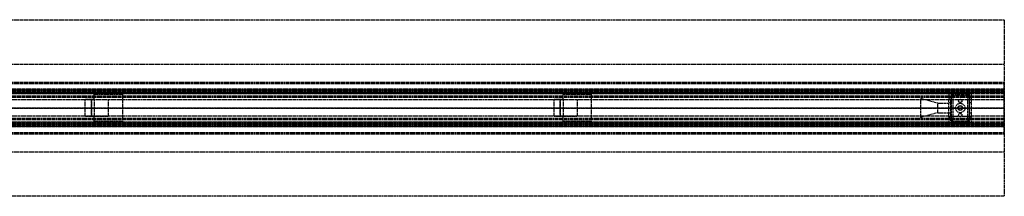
# Model space of a CAD drawing. Header units: millimetres. Extents: x 0 to 2100, y -94 to 94.
# Tile 12 of 12: x 1050 to 2100, y -94 to 94. Entities that reach past the tile are written whole.
import ezdxf

# ---------------------------------------------------------------- set-up
doc = ezdxf.new("R2010")
doc.units = ezdxf.units.MM
doc.header["$LTSCALE"] = 10
doc.linetypes.add('ALLCAD_Strich', pattern=[0.2, 0.15, -0.05])
doc.layers.add('BESCH_KONT_sich_schn_ansi_2d', color=40, linetype='Continuous')
doc.layers.add('BESCH_KONT_sich_schn_grun_2d', color=10, linetype='Continuous')

msp = doc.modelspace()

# ---------------------------------------------------------------- linework, layer by layer
at = {"layer": 'BESCH_KONT_sich_schn_ansi_2d', "linetype": 'ALLCAD_Strich'}
for p, q in [((0, 0, 2368), (2100, 0, 2368)), ((2100, 0, 2418), (0, 0, 2418)), ((2100, 0, 2329), (0, 0, 2329)), ((2100, 0, 2289), (0, 0, 2289)), ((2100, 0, 2289.5), (0, 0, 2289.5)), ((2100, 0, 2287), (0, 0, 2287)), ((2100, 0, 2291), (0, 0, 2291)), ((2100, 0, 2296), (0, 0, 2296)), ((2100, 0, 2315), (0, 0, 2315)), ((2100, 0, 2316.5), (0, 0, 2316.5)), ((2100, 0, 2319), (0, 0, 2319)), ((2100, 0, 2325.5), (0, 0, 2325.5)), ((2100, 0, 2327), (0, 0, 2327)), ((2100, 0, 2348.5), (0, 0, 2348.5)), ((2100, 0, 2351.5), (0, 0, 2351.5)), ((2100, 0, 2329.7), (0, 0, 2329.7)), ((2100, 0, 2327.9), (0, 0, 2327.9)), ((2100, 0, 2327.2), (0, 0, 2327.2)), ((2100, 0, 2361.5), (0, 0, 2361.5)), ((2100, 0, 2362), (0, 0, 2362)), ((0, 0, 2359), (2100, 0, 2359)), ((0, 0, 2359.5), (2100, 0, 2359.5)), ((0, 0, 2353), (2100, 0, 2353)), ((2100, 0), (965, 0)), ((1119.5, 0, 2365), (1119.5, 0, 2362)), ((1129.5, 0, 2365), (1119.5, 0, 2365)), ((1126.5, 0, 2362), (1126.5, 0, 2351.5)), ((1126.5, 0, 2359), (1126.5, 0, 2362)), ((1129.5, 0, 2351.5), (1129.5, 0, 2359)), ((1129.5, 0, 2359), (1129.5, 0, 2365)), ((1144.5, 0, 2359), (1144.5, 0, 2362)), ((1159.5, 0, 2359), (1159.5, 0, 2351.5)), ((1619.5, 0, 2365), (1619.5, 0, 2362)), ((1629.5, 0, 2365), (1619.5, 0, 2365)), ((1626.5, 0, 2362), (1626.5, 0, 2351.5)), ((1626.5, 0, 2359), (1626.5, 0, 2362)), ((1629.5, 0, 2351.5), (1629.5, 0, 2359)), ((1629.5, 0, 2359), (1629.5, 0, 2365)), ((1644.5, 0, 2359), (1644.5, 0, 2362)), ((1659.5, 0, 2359), (1659.5, 0, 2351.5)), ((2011, 0, 2287), (2011, 0, 2307)), ((2029, 0, 2292), (2011, 0, 2287)), ((2029, 0, 2302), (2011, 0, 2307)), ((2029, 0, 2292), (2029, 0, 2302)), ((2029, 0, 2302), (2041, 0, 2302)), ((2029, 0, 2292), (2041, 0, 2292)), ((2043, 0, 2290), (2041, 0, 2290)), ((2041, 0, 2295), (2043, 0, 2295)), ((2041, 0, 2295.5), (2041, 0, 2305)), ((2041, 0, 2305), (2043.5, 0, 2305)), ((2041, 0, 2292), (2065, 0, 2292)), ((2041, 0, 2287), (2041, 0, 2292)), ((2041, 0, 2293.5), (2043, 0, 2293.5)), ((2043, 0, 2290), (2041, 0, 2290)), ((2041, 0, 2295.5), (2045.2, 0, 2295.5)), ((2041, 0, 2292), (2041, 0, 2295.5)), ((2043, 0, 2293.5), (2043, 0, 2290)), ((2043, 0, 2303), (2043, 0, 2295.5)), ((2043.5, 0, 2303), (2043, 0, 2303)), ((2045.2, 0, 2293.5), (2043, 0, 2293.5)), ((2043, 0, 2293.5), (2043, 0, 2290)), ((2043, 0, 2293.5), (2043, 0, 2295.5)), ((2043.2, 0, 2301.5), (2045.2, 0, 2301.5)), ((2043.2, 0, 2293.5), (2043.2, 0, 2301.5)), ((2043.5, 0, 2305), (2062.5, 0, 2305)), ((2043.5, 0, 2316), (2043.5, 0, 2303)), ((2043.5, 0, 2303), (2062.5, 0, 2303)), ((2043.5, 0, 2316), (2062.5, 0, 2316)), ((2045.2, 0, 2293.5), (2060.7, 0, 2293.5)), ((2045.2, 0, 2293.5), (2045.2, 0, 2295.5)), ((2045.2, 0, 2295.5), (2045.2, 0, 2293.5)), ((2045.2, 0, 2301.5), (2045.2, 0, 2295.5)), ((2045.2, 0, 2293.5), (2060.7, 0, 2293.5)), ((2060.7, 0, 2295.5), (2045.2, 0, 2295.5)), ((2048, 0, 2287), (2048, 0, 2293.5)), ((2050.5, 0, 2293.5), (2050.5, 0, 2295.5)), ((2050.7, 0, 2303), (2050.7, 0, 2305)), ((2051.2, 0, 2293.5), (2051.2, 0, 2295.5)), ((2054.7, 0, 2293.5), (2054.7, 0, 2295.5)), ((2055.2, 0, 2303), (2055.2, 0, 2305)), ((2055.5, 0, 2293.5), (2055.5, 0, 2295.5)), ((2058, 0, 2287), (2058, 0, 2293.5)), ((2063, 0, 2293.5), (2060.7, 0, 2293.5)), ((2060.7, 0, 2295.5), (2065, 0, 2295.5)), ((2060.7, 0, 2295.5), (2060.7, 0, 2293.5)), ((2060.7, 0, 2293.5), (2060.7, 0, 2295.5)), ((2060.7, 0, 2301.5), (2062.7, 0, 2301.5)), ((2060.7, 0, 2295.5), (2060.7, 0, 2301.5)), ((2062.5, 0, 2305), (2065, 0, 2305)), ((2063, 0, 2303), (2062.5, 0, 2303)), ((2062.5, 0, 2316), (2062.5, 0, 2303)), ((2062.7, 0, 2301.5), (2062.7, 0, 2293.5)), ((2063, 0, 2290), (2063, 0, 2293.5)), ((2065, 0, 2290), (2063, 0, 2290)), ((2063, 0, 2295), (2065, 0, 2295)), ((2063, 0, 2295.5), (2063, 0, 2303)), ((2063, 0, 2293.5), (2065, 0, 2293.5)), ((2063, 0, 2290), (2063, 0, 2293.5)), ((2065, 0, 2290), (2063, 0, 2290)), ((2063, 0, 2293.5), (2063, 0, 2295.5)), ((2065, 0, 2305), (2065, 0, 2295.5)), ((2065, 0, 2292), (2065, 0, 2292)), ((2065, 0, 2292), (2065, 0, 2292)), ((2065, 0, 2292), (2065, 0, 2292)), ((2065, 0, 2292), (2065, 0, 2292)), ((2065, 0, 2292), (2065, 0, 2292)), ((2065, 0, 2292), (2065, 0, 2292)), ((2065, 0, 2292), (2065, 0, 2292)), ((2065, 0, 2292), (2065, 0, 2292)), ((2065, 0, 2292), (2065, 0, 2292)), ((2065, 0, 2292), (2065, 0, 2292)), ((2065, 0, 2292), (2065, 0, 2292)), ((2065, 0, 2292), (2065, 0, 2292)), ((2065, 0, 2292), (2065, 0, 2292)), ((2065, 0, 2292), (2065, 0, 2292)), ((2065, 0, 2292), (2065, 0, 2292)), ((2065, 0, 2292), (2065, 0, 2292)), ((2065, 0, 2292), (2065, 0, 2292)), ((2065, 0, 2292), (2065, 0, 2292)), ((2065, 0, 2292), (2065, 0, 2292)), ((2065, 0, 2292), (2065, 0, 2292)), ((2065, 0, 2292), (2065, 0, 2292)), ((2065, 0, 2287), (2065, 0, 2292)), ((2065, 0, 2292), (2065, 0, 2292)), ((2065, 0, 2292), (2065, 0, 2292)), ((2065, 0, 2292), (2065, 0, 2292)), ((2065, 0, 2292), (2065, 0, 2292)), ((2065, 0, 2292), (2065, 0, 2292)), ((2065, 0, 2292), (2065, 0, 2292)), ((2065, 0, 2292), (2065, 0, 2292)), ((2065, 0, 2292), (2065, 0, 2292)), ((2065, 0, 2292), (2065, 0, 2292)), ((2065, 0, 2292), (2065, 0, 2292)), ((2065, 0, 2292), (2065, 0, 2292)), ((2065, 0, 2292), (2065, 0, 2295.5)), ((2100, 0, 2368), (2100, 0, 2418)), ((2100, 0), (2100, 0, 2368)), ((2100, 0, 2289), (2100, 0, 2329)), ((2100, 0, 2287), (2100, 0, 2289)), ((2100, 0, 2329.7), (2100, 0, 2351.5)), ((2100, 0, 2329), (2100, 0, 2329.7)), ((2100, 0, 2353), (2100, 0, 2368))]:
    msp.add_line(p, q, dxfattribs=at)
at = {"layer": 'BESCH_KONT_sich_schn_grun_2d', "linetype": 'ALLCAD_Strich'}
for p, q in [((0, 94), (2100, 94)), ((2100, 94), (2100, -94)), ((0, 46.5), (2100, 46.5)), ((0, 27.5), (2100, 27.5)), ((0, 27.5), (2100, 27.5)), ((0, 26), (2100, 26)), ((2100, 26), (2100, 27.5)), ((2100, 19.5), (2100, 26)), ((2100, 20), (0, 20)), ((0, 19.5), (2100, 19.5)), ((2100, 19.2), (0, 19.2)), ((2100, 18.5), (0, 18.5)), ((2100, 17.5), (0, 17.5)), ((2100, 17.4), (0, 17.4)), ((0, 17), (2100, 17)), ((2100, 16.7), (0, 16.7)), ((2100, 15.5), (0, 15.5)), ((2100, 12.5), (0, 12.5)), ((2100, 11.3), (0, 11.3)), ((2041, 15), (918.9, 15)), ((1129.5, 9), (1129.5, 14.5)), ((1159.5, 14.5), (1129.5, 14.5)), ((1159.5, 14.5), (1159.5, -14.5)), ((1629.5, 9), (1629.5, 14.5)), ((1659.5, 14.5), (1629.5, 14.5)), ((1659.5, 14.5), (1659.5, -14.5)), ((2045.2, 15), (2041, 15)), ((2041, 15), (2041, 11.5)), ((2041, 11.5), (2041, 9.5)), ((2041, 11.5), (2043, 11.5)), ((2043, 11.5), (2043, 13.5)), ((2043, 13.5), (2045.2, 13.5)), ((2045.2, 11.5), (2043.2, 11.5)), ((2043.2, 11.5), (2043.2, -11.5)), ((2043.5, 16), (2043.5, 14)), ((2043.5, 16), (2062.5, 16)), ((2043.5, 14), (2043.5, 9.5)), ((2043.5, 14), (2062.5, 14)), ((2045.2, 13.5), (2045.2, 15)), ((2045.2, 15), (2045.2, 11.5)), ((2060.7, 15), (2045.2, 15)), ((2045.2, 11.5), (2045.2, -11.5)), ((2065, 15), (2060.7, 15)), ((2060.7, 15), (2060.7, 13.5)), ((2060.7, 15), (2060.7, 11.5)), ((2060.7, 13.5), (2063, 13.5)), ((2062.7, 11.5), (2060.7, 11.5)), ((2060.7, 11.5), (2060.7, -11.5)), ((2062.5, 16), (2062.5, 14)), ((2062.5, 14), (2062.5, 9.5)), ((2062.7, 11.5), (2062.7, -11.5)), ((2063, 13.5), (2063, 11.5)), ((2063, 11.5), (2065, 11.5)), ((2065, 11.5), (2065, 15)), ((2100, 15), (2065, 15)), ((2065, 9.5), (2065, 11.5)), ((2100, 17), (2100, 19.5)), ((2100, -17), (2100, 17)), ((2041, 8.8), (625, 8.8)), ((1119.5, 9), (1119.5, -9)), ((1129.5, 9), (1119.5, 9)), ((1126.5, 9), (1126.5, -9)), ((1126.5, -9), (1126.5, 9)), ((1129.5, 9), (1129.5, -9)), ((1129.5, 9), (1144.5, 9)), ((1144.5, 9), (1144.5, -9)), ((1619.5, 9), (1619.5, -9)), ((1629.5, 9), (1619.5, 9)), ((1626.5, 9), (1626.5, -9)), ((1626.5, -9), (1626.5, 9)), ((1629.5, 9), (1629.5, -9)), ((1629.5, 9), (1644.5, 9)), ((1644.5, 9), (1644.5, -9)), ((2011, -10), (2011, 10)), ((2029, 5), (2011, 10)), ((2029, -5), (2029, 5)), ((2029, 5), (2041, 5)), ((2041, -9.5), (2041, 9.5)), ((2041, 9.5), (2043.5, 9.5)), ((2065, 8.8), (2041, 8.8)), ((2043, 5.5), (2041, 5.5)), ((2043, -9.5), (2043, 9.5)), ((2062.5, 9.5), (2065, 9.5)), ((2063, -9.5), (2063, 9.5)), ((2065, 5.5), (2063, 5.5)), ((2065, -9.5), (2065, 9.5)), ((2100, 8.8), (2065, 8.8)), ((2041, -8.8), (625, -8.8)), ((1129.5, -9), (1119.5, -9)), ((1129.5, -14.5), (1129.5, -9)), ((1144.5, -9), (1129.5, -9)), ((1629.5, -9), (1619.5, -9)), ((1629.5, -14.5), (1629.5, -9)), ((1644.5, -9), (1629.5, -9)), ((2029, -5), (2011, -10)), ((2029, -5), (2041, -5)), ((2043, -5.5), (2041, -5.5)), ((2041, -8.8), (2065, -8.8)), ((2041, -9.5), (2043.5, -9.5)), ((2041, -9.5), (2041, -11.5)), ((2043.5, -9.5), (2043.5, -14)), ((2062.5, -9.5), (2065, -9.5)), ((2062.5, -9.5), (2062.5, -14)), ((2065, -5.5), (2063, -5.5)), ((2065, -8.8), (2065, -8.8)), ((2065, -8.8), (2065, -8.8)), ((2065, -8.8), (2065, -8.8)), ((2065, -8.8), (2065, -8.8)), ((2100, -8.8), (2065, -8.8)), ((2065, -8.8), (2065, -8.8)), ((2065, -8.8), (2065, -8.8)), ((2065, -8.8), (2065, -8.8)), ((2065, -8.8), (2065, -8.8)), ((2065, -8.8), (2065, -8.8)), ((2065, -8.8), (2065, -8.8)), ((2065, -8.8), (2065, -8.8)), ((2065, -8.8), (2065, -8.8)), ((2065, -8.8), (2065, -8.8)), ((2065, -8.8), (2065, -8.8)), ((2065, -8.8), (2065, -8.8)), ((2065, -8.8), (2065, -8.8)), ((2065, -8.8), (2065, -8.8)), ((2065, -8.8), (2065, -8.8)), ((2065, -8.8), (2065, -8.8)), ((2065, -8.8), (2065, -8.8)), ((2065, -8.8), (2065, -8.8)), ((2065, -8.8), (2065, -8.8)), ((2065, -8.8), (2065, -8.8)), ((2065, -8.8), (2065, -8.8)), ((2065, -8.8), (2065, -8.8)), ((2065, -8.8), (2065, -8.8)), ((2065, -8.8), (2065, -8.8)), ((2065, -11.5), (2065, -9.5)), ((2100, -11.2), (0, -11.2)), ((2100, -12.5), (0, -12.5)), ((2100, -15.5), (0, -15.5)), ((2100, -16.7), (0, -16.7)), ((0, -17), (2100, -17)), ((2100, -17.4), (0, -17.4)), ((2100, -17.5), (0, -17.5)), ((2100, -18.5), (0, -18.5)), ((2100, -19.2), (0, -19.2)), ((0, -19.5), (2100, -19.5)), ((2100, -20), (0, -20)), ((2041, -15), (918.9, -15)), ((1159.5, -14.5), (1129.5, -14.5)), ((1659.5, -14.5), (1629.5, -14.5)), ((2043, -11.5), (2041, -11.5)), ((2041, -11.5), (2041, -15)), ((2041, -15), (2045.2, -15)), ((2043, -13.5), (2043, -11.5)), ((2045.2, -13.5), (2043, -13.5)), ((2043.2, -11.5), (2045.2, -11.5)), ((2043.5, -14), (2043.5, -16)), ((2043.5, -14), (2062.5, -14)), ((2043.5, -16), (2062.5, -16)), ((2045.2, -11.5), (2045.2, -15)), ((2045.2, -15), (2045.2, -13.5)), ((2060.7, -15), (2045.2, -15)), ((2060.7, -11.5), (2060.7, -15)), ((2060.7, -11.5), (2062.7, -11.5)), ((2063, -13.5), (2060.7, -13.5)), ((2060.7, -13.5), (2060.7, -15)), ((2060.7, -15), (2065, -15)), ((2062.5, -14), (2062.5, -16)), ((2065, -11.5), (2063, -11.5)), ((2063, -11.5), (2063, -13.5)), ((2065, -15), (2065, -11.5)), ((2100, -15), (2065, -15)), ((2100, -19.5), (2100, -17)), ((2100, -26), (2100, -19.5)), ((0, -26), (2100, -26)), ((0, -27.5), (2100, -27.5)), ((0, -27.5), (2100, -27.5)), ((2100, -27.5), (2100, -26)), ((0, -46.5), (2100, -46.5)), ((2100, -94), (0, -94))]:
    msp.add_line(p, q, dxfattribs=at)
for centre, radius in [((2053, 0), 5), ((2053, 0), 2.5), ((2053, 0), 2.25), ((2053, 7.5), 1.75), ((2053, -7.5), 1.75)]:
    msp.add_circle(centre, radius, dxfattribs=at)
for radius, start, end in [(0.00271, 90, 180), (0.00271, 0, 90), (0.00271, 90, 180), (0.00271, 0, 90), (0.00217, 90, 180), (0.00217, 180, 270), (0.00093, 180, 270), (0.00093, 90, 180), (0.00271, 270, 360), (0.00271, 180, 270), (0.00271, 270, 360), (0.00271, 180, 270), (0.00116, 90, 180), (0.00116, 180, 270), (0.00116, 0, 90), (0.00116, 270, 0), (0.00116, 90, 180), (0.00116, 180, 270), (0.00116, 0, 90), (0.00116, 270, 0)]:
    msp.add_arc((2065, -8.8), radius, start, end, dxfattribs=at)

doc.saveas('drawing.dxf')
